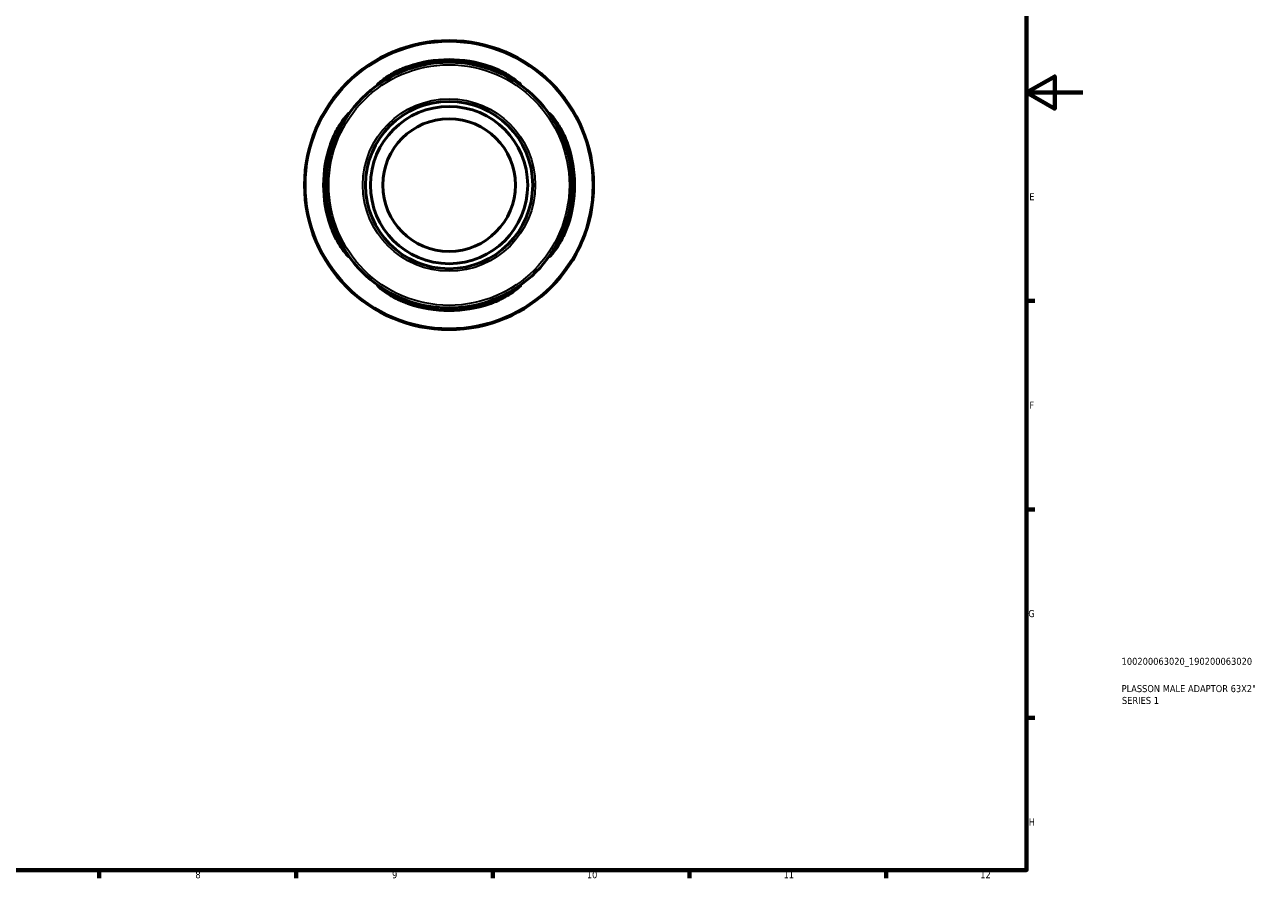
# Model space of a CAD drawing. Header units: millimetres. Extents: x 0 to 905, y 0 to 594.
# Tile 4 of 5: x 464 to 905, y 17 to 321. Entities that reach past the tile are written whole.
import ezdxf

# ---------------------------------------------------------------- set-up
doc = ezdxf.new("R2010")
doc.units = ezdxf.units.MM
for name, color, linetype, lineweight in [('Border (ISO)', 7, 'Continuous', 70), ('Title (ISO)', 7, 'Continuous', 50), ('Visible (ISO)', 7, 'Continuous', 50), ('Visible Narrow (ISO)', 7, 'Continuous', 35)]:
    doc.layers.add(name, color=color, linetype=linetype, lineweight=lineweight)
doc.styles.add('Note Text (ISO)', font='tahoma.ttf')

# ---------------------------------------------------------------- blocks, each defined once
blk = doc.blocks.new('Borders Default Border')
at = {"layer": 'Border (ISO)'}
for p, q in [((821, 222.75), (823.9, 222.75)), ((821, 148.5), (823.9, 148.5)), ((821, 74.25), (823.9, 74.25)), ((490.58, 20), (490.58, 17.1)), ((560.67, 20), (560.67, 17.1)), ((630.75, 20), (630.75, 17.1)), ((700.83, 20), (700.83, 17.1)), ((770.92, 20), (770.92, 17.1))]:
    blk.add_line(p, q, dxfattribs=at)
at = {"layer": 'Border (ISO)', "flags": 128}
for points in [[(20, 20), (20, 574), (821, 574), (821, 20), (20, 20)], [(841, 297), (821, 297), (831, 302.77), (831, 291.23), (821, 297)]]:
    blk.add_lwpolyline(points, dxfattribs=at)
at = {"layer": 'Border (ISO)', "color": 232, "true_color": 0xca0064, "char_height": 2.5, "attachment_point": 7, "style": 'Note Text (ISO)'}
for s, insert in [('E', (821.94, 258.63)), ('F', (822, 184.38)), ('G', (821.61, 110.08)), ('H', (821.74, 35.88)), ('8', (524.81, 17.04)), ('9', (594.88, 17.05)), ('10', (664.29, 17.05)), ('11', (734.37, 17.1)), ('12', (804.46, 17.1))]:
    blk.add_mtext(s, dxfattribs=dict(at, insert=insert))
blk = doc.blocks.new('Title Blocks ISO')
at = {"layer": 'Title (ISO)', "color": 232, "true_color": 0xca0064, "style": 'Note Text (ISO)'}
for tag, p in [('PART_NUMBER_001', (33.84, 73.13)), ('DESCRIPTION_001', (33.84, 63.4)), ('DESCRIPTION_002', (33.96, 59.19))]:
    blk.add_attdef(tag, p, '', height=2.5, dxfattribs=at)

msp = doc.modelspace()

# ---------------------------------------------------------------- linework, layer by layer
at = {"layer": 'Visible (ISO)'}
for radius in [51.5, 43.775, 29.807, 28.019, 23.625]:
    msp.add_circle((615.211, 264.055), radius, dxfattribs=at)
for start, end in [(71.0878, 108.9122), (161.0878, 198.9122), (341.0878, 18.9122), (251.0878, 288.9122)]:
    msp.add_arc((615.211, 264.055), 44.706, start, end, dxfattribs=at)
for points, knots in [([(592.799, 301.658), (592.21, 301.306), (591.683, 300.977), (590.83, 300.437), (590.491, 300.22), (589.922, 299.874), (589.741, 299.781), (589.666, 299.826), (589.778, 299.967), (590.341, 300.51), (590.866, 300.963), (592.438, 302.161), (593.598, 302.955), (596.162, 304.427), (597.546, 305.114), (599.578, 305.938), (600.148, 306.151), (600.721, 306.348)], [-2.9904614, -2.9904614, -2.9904614, -2.9904614, -2.7141046, -2.7141046, -2.4606134, -2.4606134, -2.1490901, -2.1490901, -1.8330973, -1.8330973, -1.4313868, -1.4313868, -0.9070063, -0.9070063, -0.4259118, -0.4259118, -0.2429779, -0.2429779, -0.2429779, -0.2429779]), ([(629.701, 306.348), (629.767, 306.325), (629.833, 306.302), (630.72, 305.992), (631.525, 305.674), (633.867, 304.644), (635.309, 303.861), (637.737, 302.344), (638.748, 301.601), (640.018, 300.569), (640.403, 300.215), (640.748, 299.838), (640.769, 299.77), (640.525, 299.857), (640.247, 300.024), (639.296, 300.623), (638.536, 301.114), (637.624, 301.658)], [-2.7392764, -2.7392764, -2.7392764, -2.7392764, -2.7184555, -2.7184555, -2.4586003, -2.4586003, -1.9352602, -1.9352602, -1.4268256, -1.4268256, -1.0532804, -1.0532804, -0.748718, -0.748718, -0.4259277, -0.4259277, 0, 0, 0, 0]), ([(572.919, 278.545), (572.942, 278.611), (572.965, 278.677), (573.275, 279.565), (573.593, 280.37), (574.624, 282.712), (575.406, 284.154), (576.923, 286.582), (577.666, 287.593), (578.698, 288.862), (579.051, 289.247), (579.429, 289.592), (579.497, 289.613), (579.409, 289.369), (579.242, 289.091), (578.643, 288.139), (578.153, 287.379), (577.609, 286.467)], [-2.7394044, -2.7394044, -2.7394044, -2.7394044, -2.7184843, -2.7184843, -2.4585309, -2.4585309, -1.9352012, -1.9352012, -1.4267971, -1.4267971, -1.0533024, -1.0533024, -0.7487598, -0.7487598, -0.4259632, -0.4259632, -0.0001261, -0.0001261, -0.0001261, -0.0001261]), ([(652.814, 286.467), (652.463, 287.057), (652.133, 287.583), (651.593, 288.437), (651.376, 288.776), (651.03, 289.345), (650.937, 289.526), (650.983, 289.601), (651.124, 289.489), (651.667, 288.926), (652.119, 288.4), (653.318, 286.829), (654.111, 285.669), (655.584, 283.104), (656.271, 281.72), (657.094, 279.688), (657.307, 279.119), (657.504, 278.545)], [-2.990461, -2.990461, -2.990461, -2.990461, -2.7141454, -2.7141454, -2.4605799, -2.4605799, -2.1490724, -2.1490724, -1.833091, -1.833091, -1.4313868, -1.4313868, -0.9070069, -0.9070069, -0.4259112, -0.4259112, -0.2429779, -0.2429779, -0.2429779, -0.2429779]), ([(577.609, 241.643), (577.96, 241.053), (578.29, 240.527), (578.83, 239.673), (579.047, 239.334), (579.393, 238.765), (579.486, 238.584), (579.44, 238.51), (579.299, 238.622), (578.756, 239.184), (578.304, 239.71), (577.105, 241.282), (576.312, 242.442), (574.839, 245.006), (574.152, 246.39), (573.329, 248.422), (573.116, 248.991), (572.919, 249.565)], [-2.990461, -2.990461, -2.990461, -2.990461, -2.7141454, -2.7141454, -2.4605799, -2.4605799, -2.1490724, -2.1490724, -1.833091, -1.833091, -1.4313868, -1.4313868, -0.9070069, -0.9070069, -0.4259112, -0.4259112, -0.2429779, -0.2429779, -0.2429779, -0.2429779]), ([(657.504, 249.565), (657.481, 249.499), (657.458, 249.433), (657.148, 248.546), (656.83, 247.74), (655.799, 245.398), (655.017, 243.956), (653.5, 241.528), (652.757, 240.517), (651.725, 239.248), (651.371, 238.863), (650.994, 238.519), (650.926, 238.497), (651.014, 238.742), (651.18, 239.02), (651.78, 239.971), (652.27, 240.731), (652.814, 241.643)], [-2.7394044, -2.7394044, -2.7394044, -2.7394044, -2.7184843, -2.7184843, -2.4585309, -2.4585309, -1.9352012, -1.9352012, -1.4267971, -1.4267971, -1.0533024, -1.0533024, -0.7487598, -0.7487598, -0.4259632, -0.4259632, -0.0001261, -0.0001261, -0.0001261, -0.0001261]), ([(600.721, 221.763), (600.655, 221.785), (600.589, 221.808), (599.702, 222.119), (598.897, 222.437), (596.555, 223.467), (595.112, 224.25), (592.685, 225.767), (591.674, 226.51), (590.404, 227.542), (590.02, 227.895), (589.675, 228.273), (589.654, 228.341), (589.898, 228.253), (590.176, 228.086), (591.128, 227.487), (591.887, 226.996), (592.799, 226.453)], [-2.7394044, -2.7394044, -2.7394044, -2.7394044, -2.7184843, -2.7184843, -2.4585309, -2.4585309, -1.9352012, -1.9352012, -1.4267971, -1.4267971, -1.0533024, -1.0533024, -0.7487598, -0.7487598, -0.4259632, -0.4259632, -0.0001261, -0.0001261, -0.0001261, -0.0001261]), ([(637.624, 226.453), (638.213, 226.804), (638.74, 227.133), (639.593, 227.673), (639.932, 227.89), (640.501, 228.237), (640.682, 228.33), (640.757, 228.284), (640.645, 228.143), (640.082, 227.6), (639.557, 227.148), (637.985, 225.949), (636.825, 225.156), (634.261, 223.683), (632.877, 222.996), (630.845, 222.172), (630.275, 221.959), (629.701, 221.763)], [-2.990461, -2.990461, -2.990461, -2.990461, -2.7141454, -2.7141454, -2.4605799, -2.4605799, -2.1490724, -2.1490724, -1.833091, -1.833091, -1.4313868, -1.4313868, -0.9070069, -0.9070069, -0.4259112, -0.4259112, -0.2429779, -0.2429779, -0.2429779, -0.2429779])]:
    msp.add_open_spline(points, degree=3, knots=knots, dxfattribs=at)
at = {"layer": 'Visible Narrow (ISO)'}
for p, q in [((600.721, 305.412), (600.721, 306.298)), ((629.701, 306.298), (629.701, 305.412)), ((572.968, 278.545), (573.855, 278.545)), ((656.568, 278.545), (657.455, 278.545)), ((573.855, 249.565), (572.968, 249.565)), ((657.455, 249.565), (656.568, 249.565)), ((600.721, 221.812), (600.721, 222.699)), ((629.701, 222.699), (629.701, 221.812))]:
    msp.add_line(p, q, dxfattribs=at)
for radius in [51.099, 42.85, 30.732]:
    msp.add_circle((615.211, 264.055), radius, dxfattribs=at)

# ---------------------------------------------------------------- block references
msp.add_blockref('Borders Default Border', (0, 0))
msp.add_blockref('Title Blocks ISO', (821, 20)).add_auto_attribs({'PART_NUMBER_001': '100200063020_190200063020', 'DESCRIPTION_001': 'PLASSON MALE ADAPTOR 63X2"', 'DESCRIPTION_002': 'SERIES 1'})

doc.saveas('drawing.dxf')
